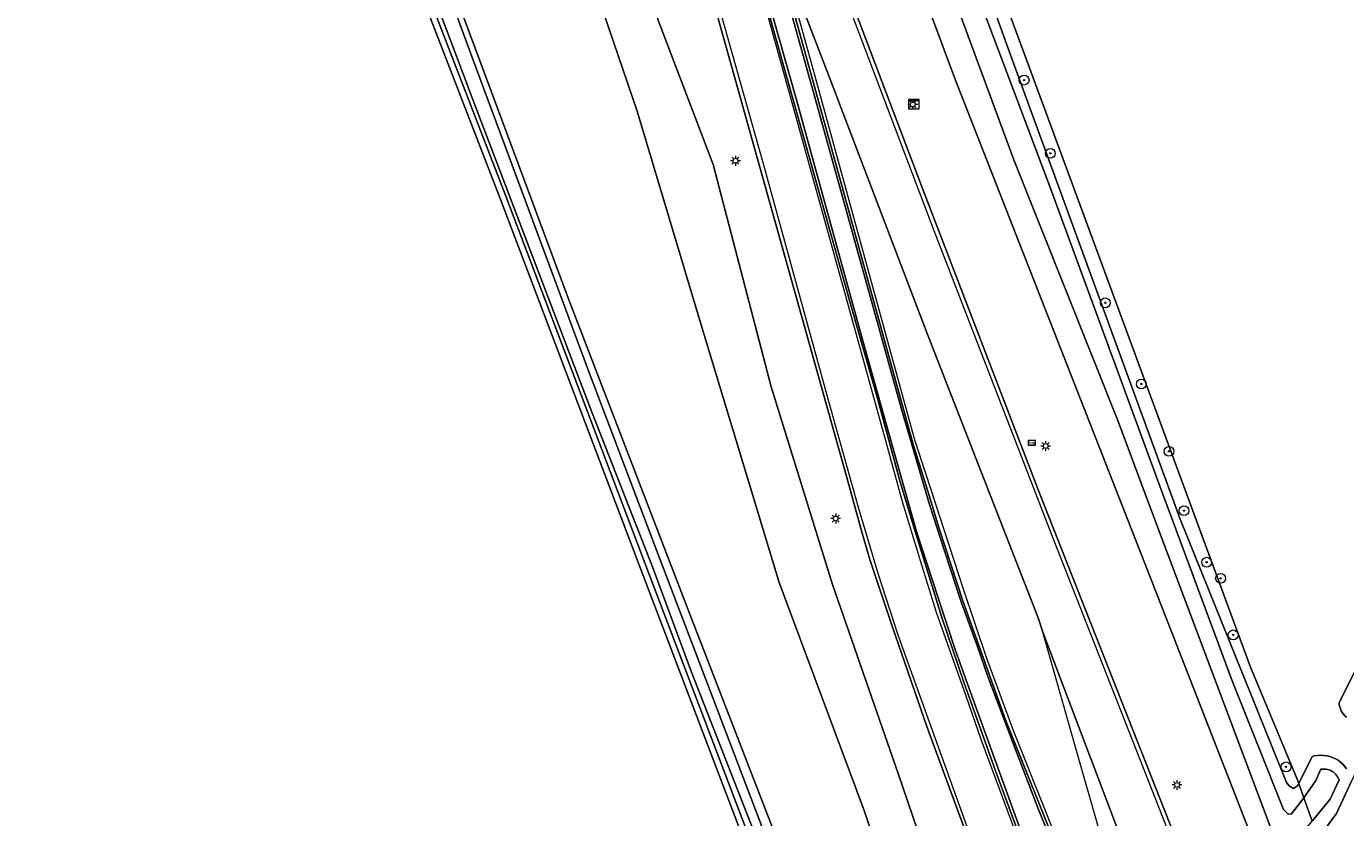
# Model space of a CAD drawing. Header units: metres. Extents: x 168032 to 180145, y 382923 to 399665.
# Tile 22 of 256: x 178132 to 178239, y 385168 to 385232. Entities that reach past the tile are written whole.
import ezdxf
from ezdxf.enums import TextEntityAlignment as Align

# ---------------------------------------------------------------- set-up
doc = ezdxf.new("R2010")
doc.units = ezdxf.units.M
doc.layers.get('0').update_dxf_attribs({"color": 8, "lineweight": 18})
for name, color, linetype, lineweight in [('B-WE-GR-BOOM-S', 8, 'Continuous', 18), ('B-WE-GR-BOUWLAND-GV', 8, 'Continuous', 18), ('B-WE-GR-GRAS-GV', 8, 'Continuous', 18), ('B-WE-IE-MEUBILAIR_WEGMEUBILAIR_PAAL-S', 8, 'Continuous', 18), ('B-WE-IE-TERREINAFSCHEIDING_KUNSTMATIG_HEKWERK-G', 8, 'IE-TERREINAFSCHEIDING-KUNSTMATIG', 18), ('B-WE-KL-DATA-S', 8, 'Continuous', 18), ('B-WE-KL-ET_LS_OV_LICHTMAST-S', 8, 'Continuous', 18), ('B-WE-OG-TERREIN_ERF-GV', 8, 'Continuous', 18), ('B-WE-OG-WATER-GV', 8, 'Continuous', 18), ('B-WE-OG-WATER_SLOOT-GV', 8, 'Continuous', 18), ('B-WE-OG-WEG-GV', 8, 'Continuous', 18), ('B-WE-VH-VERHARDING_BEDRIJFSVLOERPLAAT-GV', 8, 'Continuous', 18), ('B-WE-VH-VERHARDING_BETON-GV', 8, 'Continuous', 18), ('B-WE-VW-MARKERING_PICTOGRAM-G', 8, 'Continuous', 18)]:
    doc.layers.add(name, color=color, linetype=linetype, lineweight=lineweight)
doc.styles.add('NLCS-ISO', font='NLCS-ISO.ttf')
doc.linetypes.add('IE-TERREINAFSCHEIDING-KUNSTMATIG', pattern='A,4,[82,NLCS.SHX,S=0.75,R=90,X=0,Y=0],4,-2', length=10)

# ---------------------------------------------------------------- blocks, each defined once
blk = doc.blocks.new('SKL-DATA_KAST-SO')
at = {"color": 0, "linetype": 'ByBlock', "lineweight": 18}
for points in [[(-2, 2), (2, 2), (2, 1.68), (-2, 1.68)], [(-2, 1.52), (2, 1.52), (2, -2), (-2, -2)]]:
    blk.add_lwpolyline(points, close=True, dxfattribs=at)
blk = doc.blocks.new('SKL-ET_OV_LICHTMAST-SO')
at = {"color": 0, "linetype": 'ByBlock', "lineweight": 18}
for points in [[(-1.25, 0), (-2, 0)], [(-1.41, 1.41), (-0.88, 0.88)], [(0, 2), (0, 1.25)], [(0.88, 0.88), (1.41, 1.41)], [(2, 0), (1.25, 0)], [(-1.41, -1.41), (-0.88, -0.88)], [(0, -1.25), (0, -2)], [(0.88, -0.88), (1.41, -1.41)]]:
    blk.add_lwpolyline(points, dxfattribs=at)
blk.add_circle((0, 0), 1, dxfattribs=at)
blk = doc.blocks.new('SIE-WEG_PAAL_HECTOMETERPAAL-SO')
at = {"color": 0, "linetype": 'ByBlock', "lineweight": 18}
blk.add_lwpolyline([(-1.44375, -0.94375), (1.44375, -0.94375), (1.44375, 0.94375), (-1.44375, 0.94375)], close=True, dxfattribs=at)
at = {"color": 0, "linetype": 'ByBlock', "lineweight": 18, "style": 'NLCS-ISO'}
blk.add_text('hm', height=1.5, dxfattribs=at).set_placement((0, 0), align=Align.MIDDLE_CENTER)
at = {"style": 'NLCS-ISO'}
blk.add_attdef('WAARDE', (2.13125, -1.69375), '', height=1.5, dxfattribs=at)
blk = doc.blocks.new('SGR-BOOM_01-SO')
at = {"linetype": 'ByBlock', "lineweight": 18}
h = blk.add_hatch(color=0, dxfattribs=at)
h.dxf.hatch_style = 1
edge = h.paths.add_edge_path()
edge.add_arc((0, 0), 0.25, 0, 360)
at = {"color": 0, "linetype": 'ByBlock', "lineweight": 18}
for radius in [2, 0.25]:
    blk.add_circle((0, 0), radius, dxfattribs=at)

msp = doc.modelspace()

# ---------------------------------------------------------------- linework, layer by layer
at = {"layer": 'B-WE-GR-BOUWLAND-GV', "flags": 128}
msp.add_lwpolyline([(178243.021, 385038.459), (178230.411, 385068.041), (178214.424, 385105.408), (178197.619, 385146.259), (178181.778, 385187.915), (178170.358, 385218.016), (178156.321, 385254.424), (178147.831, 385277.228), (178139.059, 385302.037)], dxfattribs=at)
at = {"layer": 'B-WE-GR-GRAS-GV', "flags": 128}
msp.add_lwpolyline([(178236.859, 385165.971), (178241.692, 385164.794), (178241.427, 385168.499), (178241.56, 385172.071), (178242.07, 385176.024), (178241.978, 385175.816), (178239.564, 385170.623), (178238.351, 385168.013)], close=True, dxfattribs=at)
at = {"layer": 'B-WE-IE-TERREINAFSCHEIDING_KUNSTMATIG_HEKWERK-G', "flags": 128}
msp.add_lwpolyline([(178190.19, 385291.585), (178231.364, 385179.904), (178235.102, 385170.929)], dxfattribs=at)
msp.add_lwpolyline([(178190.19, 385291.585), (178231.364, 385179.904), (178235.102, 385170.929)], dxfattribs=at)
at = {"layer": 'B-WE-OG-TERREIN_ERF-GV', "flags": 128}
for points in [[(178184.66, 385305.36), (178187.08, 385298.5), (178189.58, 385291.68), (178190.19, 385291.585), (178231.364, 385179.904), (178235.102, 385170.929), (178235.274, 385170.443), (178236.364, 385172.628), (178236.561, 385172.682), (178236.806, 385172.723), (178237.054, 385172.74), (178237.302, 385172.732), (178237.548, 385172.699), (178237.79, 385172.642), (178238.025, 385172.562), (178238.25, 385172.458), (178238.465, 385172.333), (178238.665, 385172.187), (178238.851, 385172.022), (178239.019, 385171.839), (178239.168, 385171.641)], [(178239.149, 385175.828), (178239.023, 385175.944), (178238.91, 385176.073), (178238.81, 385176.212), (178238.725, 385176.36), (178238.655, 385176.517), (178238.602, 385176.679), (178238.564, 385176.846), (178238.546, 385177.004), (178243.412, 385186.762)]]:
    msp.add_lwpolyline(points, dxfattribs=at)
at = {"layer": 'B-WE-OG-WATER-GV', "flags": 128}
msp.add_lwpolyline([(178238.554, 385170.745), (178238.515, 385170.843), (178238.453, 385170.961), (178238.38, 385171.073), (178238.296, 385171.176), (178238.202, 385171.271), (178238.099, 385171.356), (178237.988, 385171.431), (178237.87, 385171.493), (178237.747, 385171.544), (178237.619, 385171.582), (178237.487, 385171.608), (178237.354, 385171.62), (178237.221, 385171.619), (178237.088, 385171.604), (178237.079, 385171.602), (178236.666, 385170.676), (178235.682, 385169.292), (178236.356, 385167.391), (178237.84, 385169.159)], close=True, dxfattribs=at)
at = {"layer": 'B-WE-OG-WATER_SLOOT-GV', "flags": 128}
for points in [[(178168.428, 385346.047), (178186.202, 385296.768), (178193.709, 385276.163), (178199.265, 385260.836), (178208.223, 385237.122), (178214.969, 385219.196), (178223.882, 385194.929), (178229.864, 385178.791), (178234.045, 385168.337), (178234.414, 385167.948), (178234.687, 385167.985), (178235.682, 385169.292), (178235.274, 385170.443), (178235.171, 385170.263), (178234.838, 385170.044), (178234.497, 385170.254), (178234.284, 385170.519), (178225.643, 385191.931), (178212.096, 385229.011), (178189.597, 385291.222), (178177.271, 385325.301)], [(178278.985, 385058.119), (178275.474, 385066.269), (178269.254, 385080.966), (178259.785, 385103.548), (178251.402, 385123.615), (178244.889, 385139.621), (178240.73, 385150.95), (178235.085, 385165.877), (178236.356, 385167.391), (178235.682, 385169.292), (178234.687, 385167.985), (178234.414, 385167.948), (178234.045, 385168.337), (178229.864, 385178.791), (178223.882, 385194.929), (178214.969, 385219.196), (178208.223, 385237.122), (178199.265, 385260.836), (178193.709, 385276.163), (178186.202, 385296.768), (178168.428, 385346.047)], [(178239.841, 385054.984), (178233.577, 385069.471), (178232.046, 385072.914), (178228.705, 385080.428), (178216.041, 385109.141), (178202.982, 385139.914), (178202.305, 385141.509), (178185.922, 385183.87), (178175.863, 385210), (178159.423, 385254.236), (178131.865, 385330.613)], [(178172.338, 385322.573), (178182.602, 385294.447), (178193.742, 385264.27), (178207.326, 385227.775), (178222.734, 385188.419), (178236.187, 385153.964), (178249.464, 385121.543), (178251.153, 385117.419), (178263.523, 385087.188), (178269.142, 385074.071), (178276.327, 385057.694)], [(178275.418, 385063.133), (178273.591, 385067.645), (178267.942, 385080.917), (178262.976, 385093.207), (178257.556, 385106.618), (178250.919, 385122.617), (178245.397, 385135.965), (178241.365, 385145.43), (178236.851, 385156.978), (178233.179, 385166.384), (178223.31, 385192.612), (178220.577, 385199.955), (178212.125, 385221.16), (178195.981, 385264.922), (178192.386, 385274.554), (178190.296, 385279.857), (178189.305, 385282.637), (178188.28, 385285.096), (178186.624, 385289.578), (178184.226, 385295.945), (178178.798, 385310.268)], [(178178.798, 385310.268), (178184.226, 385295.945), (178186.624, 385289.578), (178188.28, 385285.096), (178189.305, 385282.637), (178190.296, 385279.857), (178192.386, 385274.554), (178195.981, 385264.922), (178212.125, 385221.16), (178220.577, 385199.955), (178223.31, 385192.612), (178233.179, 385166.384), (178236.851, 385156.978), (178241.365, 385145.43), (178245.397, 385135.965), (178250.919, 385122.617), (178257.556, 385106.618), (178262.976, 385093.207), (178267.942, 385080.917), (178273.591, 385067.645), (178275.418, 385063.133)], [(178140.627, 385304.479), (178147.233, 385285.775), (178151.325, 385275.107), (178155.614, 385262.861), (178158.667, 385255.073), (178163.426, 385242.186), (178168.073, 385229.554), (178173.034, 385216.19), (178177.542, 385203.988), (178183.208, 385189.076), (178187.643, 385177.416), (178191.209, 385168.076), (178195.13, 385157.845), (178201.819, 385139.893), (178211.933, 385115.894), (178220.307, 385095.897), (178232.952, 385067.367), (178238.717, 385054.506)], [(178238.717, 385054.506), (178232.952, 385067.367), (178220.307, 385095.897), (178211.933, 385115.894), (178201.819, 385139.893), (178195.13, 385157.845), (178191.209, 385168.076), (178187.643, 385177.416), (178183.208, 385189.076), (178177.542, 385203.988), (178173.034, 385216.19), (178168.073, 385229.554), (178163.426, 385242.186), (178158.667, 385255.073), (178155.614, 385262.861), (178151.325, 385275.107), (178147.233, 385285.775), (178140.627, 385304.479)], [(178139.532, 385302.2), (178148.301, 385277.398), (178156.788, 385254.601), (178170.825, 385218.194), (178182.245, 385188.092), (178198.084, 385146.443), (178214.885, 385105.602), (178230.871, 385068.238), (178243.503, 385038.605)], [(178235.68, 385059.068), (178229.019, 385074.5), (178223.234, 385087.89), (178216.866, 385103.033), (178212.368, 385113.618), (178206.966, 385126.236), (178202.735, 385136.391), (178200.686, 385141.76), (178197.004, 385150.949), (178193.603, 385159.841), (178190.175, 385168.616), (178185.927, 385179.492), (178182.761, 385188.059), (178177.867, 385200.502), (178173.033, 385213.245), (178168.171, 385225.971), (178164.4, 385236.016), (178159.355, 385249.782), (178154.399, 385262.486), (178151.191, 385271.072), (178146.211, 385285.388), (178140.262, 385302.009)], [(178140.262, 385302.009), (178146.211, 385285.388), (178151.191, 385271.072), (178154.399, 385262.486), (178159.355, 385249.782), (178164.4, 385236.016), (178168.171, 385225.971), (178173.033, 385213.245), (178177.867, 385200.502), (178182.761, 385188.059), (178185.927, 385179.492), (178190.175, 385168.616), (178193.603, 385159.841), (178197.004, 385150.949), (178200.686, 385141.76), (178202.735, 385136.391), (178206.966, 385126.236), (178212.368, 385113.618), (178216.866, 385103.033), (178223.234, 385087.89), (178229.019, 385074.5), (178235.68, 385059.068)], [(178243.412, 385186.762), (178238.546, 385177.004), (178238.564, 385176.846), (178238.602, 385176.679), (178238.655, 385176.517), (178238.725, 385176.36), (178238.81, 385176.212), (178238.91, 385176.073), (178239.023, 385175.944), (178239.149, 385175.828)], [(178239.168, 385171.641), (178239.019, 385171.839), (178238.851, 385172.022), (178238.665, 385172.187), (178238.465, 385172.333), (178238.25, 385172.458), (178238.025, 385172.562), (178237.79, 385172.642), (178237.548, 385172.699), (178237.302, 385172.732), (178237.054, 385172.74), (178236.806, 385172.723), (178236.561, 385172.682), (178236.364, 385172.628), (178235.274, 385170.443), (178235.682, 385169.292), (178236.666, 385170.676), (178237.079, 385171.602), (178237.088, 385171.604), (178237.221, 385171.619), (178237.354, 385171.62), (178237.487, 385171.608), (178237.619, 385171.582), (178237.747, 385171.544), (178237.87, 385171.493), (178237.988, 385171.431), (178238.099, 385171.356), (178238.202, 385171.271), (178238.296, 385171.176), (178238.38, 385171.073), (178238.453, 385170.961), (178238.515, 385170.843), (178238.554, 385170.745), (178237.84, 385169.159), (178236.356, 385167.391)], [(178236.859, 385165.971), (178238.351, 385168.013), (178239.564, 385170.623)]]:
    msp.add_lwpolyline(points, dxfattribs=at)
at = {"layer": 'B-WE-OG-WEG-GV', "flags": 128}
for points in [[(178131.865, 385330.613), (178159.423, 385254.236), (178175.863, 385210), (178185.922, 385183.87), (178202.305, 385141.509)], [(178276.327, 385057.694), (178269.142, 385074.071), (178263.523, 385087.188), (178251.153, 385117.419), (178249.464, 385121.543), (178236.187, 385153.964), (178222.734, 385188.419), (178207.326, 385227.775), (178193.742, 385264.27), (178182.602, 385294.447), (178172.338, 385322.573)], [(178167.121, 385319.938), (178175.06, 385298.147), (178177.581, 385291.227), (178182.428, 385277.926), (178191.684, 385253.411), (178191.745, 385253.249), (178193.034, 385249.741), (178197.459, 385237.931), (178204.707, 385218.818), (178214.192, 385194.064), (178226.282, 385163.397), (178238.094, 385134.066), (178244.355, 385118.829), (178250.008, 385105.071), (178253.175, 385097.365), (178259.114, 385082.997), (178264.897, 385069.345), (178268.951, 385059.619)], [(178153.041, 385314.51), (178160.239, 385293.597), (178165.846, 385276.33), (178170.019, 385262.341), (178174.201, 385246.577), (178181.5, 385225.115), (178186.684, 385207.822), (178193.059, 385186.78), (178199.941, 385168.243), (178205.039, 385153.012)], [(178205.039, 385153.012), (178199.941, 385168.243), (178193.059, 385186.78), (178186.684, 385207.822), (178181.5, 385225.115), (178174.201, 385246.577), (178170.019, 385262.341), (178165.846, 385276.33), (178160.239, 385293.597), (178153.041, 385314.51)], [(178208.95, 385152.99), (178202.745, 385171.179), (178197.391, 385186.629), (178192.402, 385202.702), (178187.687, 385220.77), (178183.244, 385232.425), (178179.383, 385244.96), (178176.132, 385254.238), (178173.059, 385264.708), (178171.281, 385270.498), (178166.707, 385282.697), (178157.068, 385309.331)], [(178157.068, 385309.331), (178166.707, 385282.697), (178171.281, 385270.498), (178173.059, 385264.708), (178176.132, 385254.238), (178179.383, 385244.96), (178183.244, 385232.425), (178187.687, 385220.77), (178192.402, 385202.702), (178197.391, 385186.629), (178202.745, 385171.179), (178208.95, 385152.99)], [(178213.154, 385153.076), (178205.049, 385175.072), (178202.228, 385183.236), (178200.423, 385188.667), (178199.692, 385191.185), (178198.674, 385194.841), (178187.897, 385233.324), (178187.628, 385234.285), (178185.852, 385240.819), (178183.902, 385246.715), (178182.847, 385249.959), (178182.833, 385250.003), (178180.749, 385256.427), (178178.746, 385262.622), (178176.862, 385268.394), (178175.223, 385274.041), (178174.559, 385276.417), (178170.083, 385288.565), (178168.804, 385292.035), (178163.972, 385305.378)], [(178139.059, 385302.037), (178147.831, 385277.228), (178156.321, 385254.424), (178170.358, 385218.016), (178181.778, 385187.915), (178197.619, 385146.259), (178214.424, 385105.408), (178230.411, 385068.041), (178243.021, 385038.459)], [(178243.503, 385038.605), (178230.871, 385068.238), (178214.885, 385105.602), (178198.084, 385146.443), (178182.245, 385188.092), (178170.825, 385218.194), (178156.788, 385254.601), (178148.301, 385277.398), (178139.532, 385302.2)]]:
    msp.add_lwpolyline(points, dxfattribs=at)
msp.add_lwpolyline([(178190.19, 385291.585), (178189.597, 385291.222), (178212.096, 385229.011), (178225.643, 385191.931), (178234.284, 385170.519), (178234.497, 385170.254), (178234.838, 385170.044), (178235.171, 385170.263), (178235.274, 385170.443), (178235.102, 385170.929), (178231.364, 385179.904)], close=True, dxfattribs=at)
at = {"layer": 'B-WE-VH-VERHARDING_BEDRIJFSVLOERPLAAT-GV', "flags": 128}
for points in [[(178191.862, 385234.355), (178198.871, 385209.349), (178201.063, 385201.662), (178202.845, 385195.056), (178203.936, 385191.474), (178205.241, 385187.278), (178206.259, 385183.942), (178208.072, 385178.6), (178210.739, 385171.166), (178213.815, 385162.821)], [(178214.93, 385160.429), (178211.382, 385170.179), (178209.072, 385176.521), (178207.391, 385181.263), (178205.96, 385185.529), (178204.198, 385190.929), (178202.898, 385195.539), (178199.847, 385206.433), (178194.468, 385226.023), (178192.11, 385234.374)], [(178193.616, 385234.6), (178195.887, 385226.445), (178203.036, 385200.698), (178205.274, 385193.131), (178206.476, 385189.356), (178207.869, 385185.135), (178209.182, 385181.49), (178210.014, 385179.142), (178212.029, 385173.776), (178214.068, 385168.463), (178217.275, 385160.661)], [(178217.399, 385160.763), (178211.431, 385175.614), (178207.984, 385185.31), (178206.013, 385191.264), (178205.14, 385194.224), (178203.962, 385197.923), (178202.754, 385202.35), (178197.311, 385222.107), (178193.916, 385234.373)]]:
    msp.add_lwpolyline(points, dxfattribs=at)
at = {"layer": 'B-WE-VH-VERHARDING_BETON-GV', "flags": 128}
msp.add_lwpolyline([(178197.459, 385237.931), (178197.128, 385237.787), (178193.88, 385236.27), (178194.444, 385234.846), (178197.088, 385227.975), (178205.067, 385207.044), (178214.097, 385183.915), (178214.467, 385182.747), (178227.186, 385149.249), (178244.976, 385104.923), (178245.617, 385103.357), (178249.677, 385104.942), (178250.008, 385105.071), (178244.355, 385118.829), (178238.094, 385134.066), (178226.282, 385163.397), (178214.192, 385194.064), (178204.707, 385218.818)], close=True, dxfattribs=at)
for points in [[(178227.186, 385149.249), (178214.467, 385182.747), (178214.097, 385183.915), (178205.067, 385207.044), (178197.088, 385227.975), (178194.444, 385234.846), (178193.88, 385236.27), (178193.649, 385236.157), (178193.023, 385235.863), (178192.661, 385235.694), (178192.852, 385235.735), (178193.301, 385235.643), (178193.539, 385235.393), (178193.772, 385234.922), (178193.916, 385234.373), (178197.311, 385222.107), (178202.754, 385202.35), (178203.962, 385197.923), (178205.14, 385194.224), (178206.013, 385191.264), (178207.984, 385185.31), (178211.431, 385175.614), (178217.399, 385160.763)], [(178213.815, 385162.821), (178210.739, 385171.166), (178208.072, 385178.6), (178206.259, 385183.942), (178205.241, 385187.278), (178203.936, 385191.474), (178202.845, 385195.056), (178201.063, 385201.662), (178198.871, 385209.349), (178191.862, 385234.355)], [(178192.11, 385234.374), (178194.468, 385226.023), (178199.847, 385206.433), (178202.898, 385195.539), (178204.198, 385190.929), (178205.96, 385185.529), (178207.391, 385181.263), (178209.072, 385176.521), (178211.382, 385170.179), (178214.93, 385160.429)], [(178217.275, 385160.661), (178214.068, 385168.463), (178212.029, 385173.776), (178210.014, 385179.142), (178209.182, 385181.49), (178207.869, 385185.135), (178206.476, 385189.356), (178205.274, 385193.131), (178203.036, 385200.698), (178195.887, 385226.445), (178193.616, 385234.6)], [(178187.897, 385233.324), (178198.674, 385194.841), (178199.692, 385191.185), (178200.423, 385188.667), (178202.228, 385183.236), (178205.049, 385175.072), (178213.154, 385153.076)]]:
    msp.add_lwpolyline(points, dxfattribs=at)
at = {"layer": 'B-WE-VW-MARKERING_PICTOGRAM-G', "flags": 128}
for points in [[(178192.64, 385249.61), (178197.128, 385237.787), (178205.605, 385215.411), (178215.314, 385190.344), (178226.366, 385162.206), (178245.776, 385114.301), (178249.677, 385104.942), (178259.058, 385082.44)], [(178237.889, 385074.412), (178231.144, 385092.524), (178229.468, 385097.051), (178224.659, 385110.041), (178224.382, 385111.069), (178219.458, 385131.052), (178215.68, 385146.185), (178214.95, 385148.667), (178213.165, 385153.46), (178202.723, 385182.501), (178201.079, 385187.531), (178199.498, 385192.876), (178197.079, 385201.507), (178191.808, 385220.727), (178187.961, 385234.378), (178186.176, 385241.011), (178184.507, 385246.915)], [(178194.002, 385235.042), (178195.92, 385228.062), (178203.109, 385201.87), (178204.081, 385198.312), (178204.943, 385195.677), (178207.995, 385186.286), (178209.908, 385180.646), (178212.094, 385174.711), (178217.171, 385161.936), (178228.252, 385134.428), (178223.41, 385151.432), (178217.352, 385172.647), (178214.467, 385182.747), (178214.097, 385183.915), (178205.067, 385207.044), (178197.088, 385227.975), (178194.444, 385234.846)], [(178245.228, 385077.382), (178237.316, 385098.812), (178236.893, 385099.95), (178227.421, 385125.416), (178222.686, 385138.292), (178214.445, 385160.579), (178209.471, 385174.035), (178208.209, 385177.632), (178205.843, 385184.362), (178204.549, 385188.481), (178203.063, 385193.34), (178201.712, 385198.295), (178198.687, 385209.277), (178193.873, 385226.58), (178191.744, 385234.304)]]:
    msp.add_lwpolyline(points, dxfattribs=at)

# ---------------------------------------------------------------- block references
at = {"layer": 'B-WE-GR-BOOM-S', "xscale": 0.2, "yscale": 0.2, "zscale": 0.2}
for p in [(178212.955, 385227.642), (178215.088, 385221.69), (178219.558, 385209.531), (178222.477, 385202.928), (178224.726, 385197.452), (178225.947, 385192.632), (178227.792, 385188.436), (178228.918, 385187.123), (178229.944, 385182.527), (178234.246, 385171.796)]:
    msp.add_blockref('SGR-BOOM_01-SO', p, dxfattribs=at)
at = {"layer": 'B-WE-IE-MEUBILAIR_WEGMEUBILAIR_PAAL-S', "xscale": 0.2, "yscale": 0.2, "zscale": 0.2}
msp.add_blockref('SIE-WEG_PAAL_HECTOMETERPAAL-SO', (178213.582, 385198.144), dxfattribs=at)
at = {"layer": 'B-WE-KL-DATA-S', "xscale": 0.2, "yscale": 0.2, "zscale": 0.2}
msp.add_blockref('SKL-DATA_KAST-SO', (178203.992, 385225.679), dxfattribs=at)
at = {"layer": 'B-WE-KL-ET_LS_OV_LICHTMAST-S', "xscale": 0.2, "yscale": 0.2, "zscale": 0.2}
for p in [(178203.905, 385225.66), (178189.497, 385221.082), (178214.704, 385197.884), (178197.639, 385191.989), (178225.378, 385170.327)]:
    msp.add_blockref('SKL-ET_OV_LICHTMAST-SO', p, dxfattribs=at)

doc.saveas('drawing.dxf')
